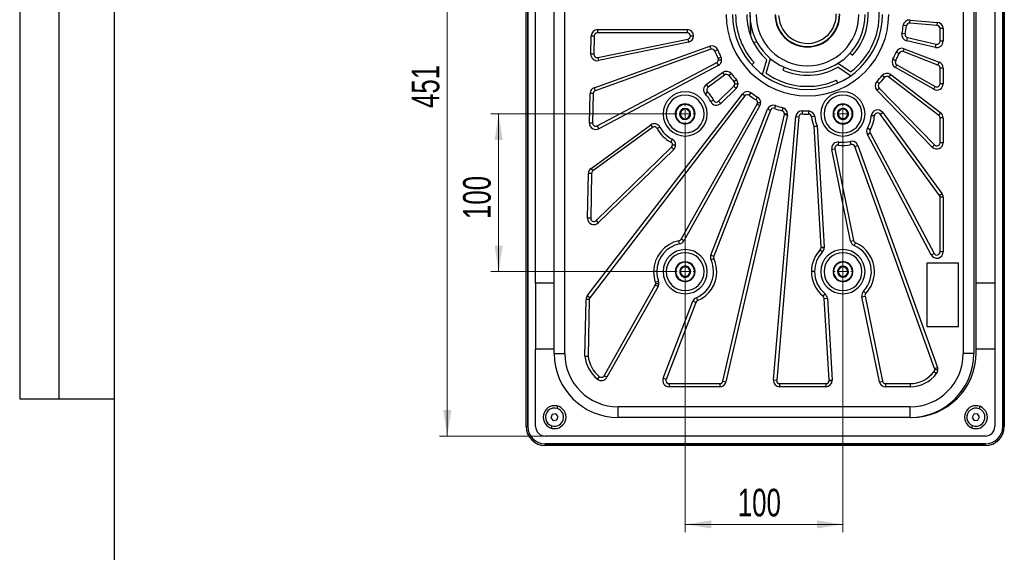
# Model space of a CAD drawing. Header units: millimetres. Extents: x 8 to 415, y 1 to 292.
# Tile 2 of 9: x 8 to 133, y 153 to 220. Entities that reach past the tile are written whole.
import ezdxf

# ---------------------------------------------------------------- set-up
doc = ezdxf.new("R2010")
doc.units = ezdxf.units.MM
doc.styles.add('SLDTEXTSTYLE1', font='TXT', dxfattribs={"width": 0.7})
doc.dimstyles.new('SLDDIMSTYLE0', dxfattribs={"dimtxt": 3.5, "dimasz": 3.302, "dimexe": 0, "dimexo": 0.0625, "dimgap": 0.875, "dimtad": 2, "dimlfac": 5, "dimrnd": 1e-09, "dimzin": 12, "dimdsep": 46, "dimtxsty": 'SLDTEXTSTYLE1', "dimsah": 1, "dimcen": 0.09, "dimadec": 0, "dimazin": 3, "dimtfac": 1, "dimtdec": 3, "dimtofl": 0, "dimtmove": 0, "dimatfit": 3, "dimfxl": 0, "dimfrac": 2, "dimtolj": 1, "dimtzin": 12, "dimarcsym": 0})

# ---------------------------------------------------------------- blocks, each defined once
blk = doc.blocks.new('_D')
at = {"color": 7, "linetype": 'Continuous', "lineweight": 0}
for p, q in [((74.59, 257.49), (61.19, 257.49)), ((62.19, 257.49), (62.19, 167.29)), ((74.59, 167.29), (61.19, 167.29))]:
    blk.add_line(p, q, dxfattribs=at)
at = {"color": 7, "linetype": 'Continuous', "lineweight": 18}
for points in [[(62.19, 257.49), (61.68, 254.18), (62.7, 254.18)], [(62.19, 167.29), (62.7, 170.59), (61.68, 170.59)]]:
    blk.add_solid(points, dxfattribs=at)
at = {"color": 7, "linetype": 'Continuous', "lineweight": 18, "insert": (57.68, 208.89), "char_height": 3.5, "attachment_point": 1, "rotation": 90, "style": 'SLDTEXTSTYLE1'}
blk.add_mtext('451', dxfattribs=at)
blk = doc.blocks.new('_D_1')
at = {"color": 7, "linetype": 'Continuous', "lineweight": 0}
for p, q in [((92.34, 207.04), (92.34, 155.09)), ((112.34, 207.04), (112.34, 155.09)), ((92.34, 156.09), (112.34, 156.09))]:
    blk.add_line(p, q, dxfattribs=at)
at = {"color": 7, "linetype": 'Continuous', "lineweight": 18}
for points in [[(92.34, 156.09), (95.64, 155.58), (95.64, 156.59)], [(112.34, 156.09), (109.04, 156.59), (109.04, 155.58)]]:
    blk.add_solid(points, dxfattribs=at)
at = {"color": 7, "linetype": 'Continuous', "lineweight": 18, "insert": (99.01, 160.6), "char_height": 3.5, "attachment_point": 1, "style": 'SLDTEXTSTYLE1'}
blk.add_mtext('100', dxfattribs=at)
blk = doc.blocks.new('_D_2')
at = {"color": 7, "linetype": 'Continuous', "lineweight": 0}
for p, q in [((91.24, 208.14), (67.7, 208.14)), ((68.7, 208.14), (68.7, 188.14)), ((91.24, 188.14), (67.7, 188.14))]:
    blk.add_line(p, q, dxfattribs=at)
at = {"color": 7, "linetype": 'Continuous', "lineweight": 18}
for points in [[(68.7, 208.14), (68.2, 204.83), (69.21, 204.83)], [(68.7, 188.14), (69.21, 191.44), (68.2, 191.44)]]:
    blk.add_solid(points, dxfattribs=at)
at = {"color": 7, "linetype": 'Continuous', "lineweight": 18, "insert": (64.19, 194.81), "char_height": 3.5, "attachment_point": 1, "rotation": 90, "style": 'SLDTEXTSTYLE1'}
blk.add_mtext('100', dxfattribs=at)
blk = doc.blocks.new('SW_CENTERMARKSYMBOL_0')
at = {"color": 0, "linetype": 'Continuous', "lineweight": 18}
for p, q in [((-1, 0), (-1.1, 0)), ((0, 0), (-0.5, 0)), ((0, 1), (0, 1.1)), ((0, 0), (0, 0.5)), ((0, 0), (0, -0.5)), ((0, 0), (0.5, 0)), ((1, 0), (1.1, 0)), ((0, -1), (0, -1.1))]:
    blk.add_line(p, q, dxfattribs=at)
blk = doc.blocks.new('SW_CENTERMARKSYMBOL_1')
at = {"color": 0, "linetype": 'Continuous', "lineweight": 18}
for p, q in [((-1, 0), (-1.1, 0)), ((0, 0), (-0.5, 0)), ((0, 1), (0, 1.1)), ((0, 0), (0, 0.5)), ((0, 0), (0, -0.5)), ((0, 0), (0.5, 0)), ((1, 0), (1.1, 0)), ((0, -1), (0, -1.1))]:
    blk.add_line(p, q, dxfattribs=at)
blk = doc.blocks.new('SW_CENTERMARKSYMBOL_2')
at = {"color": 0, "linetype": 'Continuous', "lineweight": 18}
for p, q in [((-1, 0), (-1.1, 0)), ((0, 0), (-0.5, 0)), ((0, 1), (0, 1.1)), ((0, 0), (0, 0.5)), ((0, 0), (0, -0.5)), ((0, 0), (0.5, 0)), ((1, 0), (1.1, 0)), ((0, -1), (0, -1.1))]:
    blk.add_line(p, q, dxfattribs=at)
blk = doc.blocks.new('SW_CENTERMARKSYMBOL_3')
at = {"color": 0, "linetype": 'Continuous', "lineweight": 18}
for p, q in [((-1, 0), (-1.1, 0)), ((0, 0), (-0.5, 0)), ((0, 1), (0, 1.1)), ((0, 0), (0, 0.5)), ((0, 0), (0, -0.5)), ((0, 0), (0.5, 0)), ((1, 0), (1.1, 0)), ((0, -1), (0, -1.1))]:
    blk.add_line(p, q, dxfattribs=at)

msp = doc.modelspace()

# ---------------------------------------------------------------- linework, layer by layer
at = {"color": 7, "linetype": 'Continuous', "lineweight": 25}
for p, q in [((8, 292.0001), (8, 172.0001)), ((13, 172.0001), (13, 292.0001)), ((20, 172.0001), (20, 292.0001)), ((20, 5), (20, 292)), ((72.1898, 168.4862), (72.1898, 256.2862)), ((72.3898, 168.4862), (72.3898, 256.2862)), ((72.3898, 256.2862), (72.3898, 168.4862)), ((132.5898, 256.2862), (132.5898, 168.4862)), ((132.5898, 168.4862), (132.5898, 256.2862)), ((132.7898, 256.2862), (132.7898, 168.4862)), ((75.7498, 177.7362), (75.7498, 246.7362)), ((77.0998, 177.7362), (77.0998, 246.7362)), ((127.5798, 246.7362), (127.5798, 177.7362)), ((128.9298, 246.7362), (128.9298, 177.7362)), ((73.3898, 186.6862), (73.3898, 238.0862)), ((129.2298, 186.6862), (129.2298, 238.0862)), ((131.5898, 238.0862), (131.5898, 186.6862)), ((100.5175, 221.5058), (100.6056, 218.0987)), ((120.8044, 219.6457), (120.8379, 220.0443)), ((124.2734, 219.3539), (120.8044, 219.6457)), ((120.8379, 220.0443), (124.3069, 219.7525)), ((124.2734, 219.3539), (124.3069, 219.7525)), ((81.2253, 218.8308), (92.6112, 218.8308)), ((81.2253, 218.8308), (81.2253, 218.4308)), ((92.6112, 218.4308), (81.2253, 218.4308)), ((92.6112, 218.8308), (92.6112, 218.4308)), ((120.3735, 219.2928), (119.9761, 219.3386)), ((125.0398, 218.9553), (124.6398, 218.9553)), ((124.6398, 217.3635), (124.6398, 218.9553)), ((125.0398, 218.9553), (125.0398, 217.3635)), ((80.3799, 215.7091), (80.4254, 218.0464)), ((80.4254, 218.0464), (80.8253, 218.0386)), ((80.8253, 218.0386), (80.7798, 215.7013)), ((81.2599, 215.3017), (92.6913, 217.6389)), ((92.7715, 217.247), (81.34, 214.9098)), ((92.6913, 217.6389), (92.7715, 217.247)), ((93.0112, 218.0308), (93.4112, 218.0308)), ((100.9705, 217.2574), (101.4158, 217.2689)), ((120.2148, 218.2794), (119.8224, 218.3573)), ((120.4273, 217.422), (120.5172, 217.8117)), ((124.06, 216.5839), (120.4273, 217.422)), ((120.5172, 217.8117), (124.1499, 216.9737)), ((125.0398, 217.3635), (124.6398, 217.3635)), ((80.8125, 211.4642), (95.4588, 216.719)), ((95.5938, 216.3425), (80.9476, 211.0877)), ((95.4588, 216.719), (95.5938, 216.3425)), ((96.4733, 216.2592), (96.1011, 216.1126)), ((119.4591, 215.8202), (119.0908, 215.976)), ((119.972, 216.0373), (120.1165, 216.4103)), ((124.3843, 214.3284), (119.972, 216.0373)), ((120.1165, 216.4103), (124.5288, 214.7014)), ((124.06, 216.5839), (124.1499, 216.9737)), ((80.7798, 215.7013), (80.3799, 215.7091)), ((81.1971, 206.6183), (96.3438, 214.6445)), ((81.2599, 215.3017), (81.34, 214.9098)), ((96.3438, 214.6445), (96.5311, 214.291)), ((96.8746, 215.3506), (96.5155, 215.1742)), ((96.5565, 214.9979), (96.9565, 214.9979)), ((100.78, 214.3795), (101.0772, 214.6471)), ((102.1429, 213.1339), (102.6831, 215.018)), ((102.6046, 213.2929), (103.1378, 215.1523)), ((113.2648, 215.8515), (113.5621, 215.5839)), ((119.0214, 214.8925), (118.6668, 215.0777)), ((124.3843, 214.3284), (124.5288, 214.7014)), ((96.5311, 214.291), (81.3844, 206.2648)), ((95.0031, 211.8703), (97.0921, 213.3936)), ((97.0921, 213.3936), (97.3277, 213.0704)), ((104.8707, 214.0673), (104.708, 213.7019)), ((113.3096, 212.9688), (111.6847, 214.0648)), ((113.301, 213.4571), (111.6975, 214.5387)), ((118.9837, 214.0099), (119.1798, 214.3586)), ((123.8477, 211.2744), (118.9837, 214.0099)), ((119.1798, 214.3586), (124.0438, 211.623)), ((124.6398, 211.9717), (124.6398, 213.9554)), ((125.0398, 213.9554), (124.6398, 213.9554)), ((125.0398, 213.9554), (125.0398, 211.9717)), ((97.3277, 213.0704), (95.2388, 211.5471)), ((98.195, 213.2382), (97.8792, 212.9927)), ((98.836, 212.4795), (98.5412, 212.2091)), ((111.7038, 212.0575), (111.5411, 212.4229)), ((116.9221, 211.979), (116.6341, 212.2566)), ((117.6035, 212.7458), (117.2939, 212.9991)), ((118.1567, 212.8096), (118.4004, 213.1268)), ((124.4835, 207.9487), (118.1567, 212.8096)), ((118.4004, 213.1268), (124.7272, 208.2659)), ((80.8125, 211.4642), (80.9476, 211.0877)), ((95.1895, 210.9432), (94.9046, 210.6625)), ((95.0031, 211.8703), (95.2388, 211.5471)), ((96.5836, 209.7584), (98.5257, 211.6524)), ((98.805, 211.366), (96.8629, 209.472)), ((98.5257, 211.6524), (98.805, 211.366)), ((98.6464, 211.9388), (99.0464, 211.9388)), ((116.6373, 211.1428), (116.9236, 211.4221)), ((123.6671, 203.9347), (116.6373, 211.1428)), ((116.9236, 211.4221), (123.9535, 204.214)), ((123.8477, 211.2744), (124.0438, 211.623)), ((125.0398, 211.9717), (124.6398, 211.9717)), ((79.9395, 185.0788), (99.5961, 210.663)), ((80.21, 206.9873), (80.2828, 210.7267)), ((99.9133, 210.4193), (80.2566, 184.8351)), ((80.6828, 210.7189), (80.2828, 210.7267)), ((80.6828, 210.7189), (80.6099, 206.9795)), ((95.944, 209.8712), (95.5835, 209.6977)), ((96.5836, 209.7584), (96.8629, 209.472)), ((99.9133, 210.4193), (99.5961, 210.663)), ((100.4643, 210.5001), (100.6981, 210.8247)), ((101.3202, 209.9348), (101.5269, 210.2772)), ((91.8212, 192.2538), (101.4622, 209.3963)), ((101.8108, 209.2002), (92.1698, 192.0577)), ((95.6007, 190.2432), (102.7679, 208.7485)), ((103.1409, 208.604), (95.9737, 190.0987)), ((101.4622, 209.3963), (101.8108, 209.2002)), ((101.5135, 209.5923), (101.9135, 209.5923)), ((102.7679, 208.7485), (103.1409, 208.604)), ((103.7798, 209.2141), (103.6469, 208.8368)), ((104.7293, 208.9224), (104.6274, 208.5355)), ((107.1904, 208.537), (107.1692, 208.1376)), ((107.9522, 208.5202), (107.9559, 208.1203)), ((91.0814, 208.0741), (91.1413, 208.077)), ((91.6407, 208.1017), (91.7406, 208.1066)), ((93.039, 208.1707), (92.9391, 208.1658)), ((93.5983, 208.1984), (93.5384, 208.1954)), ((97.1153, 174.2463), (104.9154, 208.0588)), ((105.3051, 207.9689), (97.5051, 174.1564)), ((103.5411, 174.4033), (106.3507, 207.8052)), ((106.7493, 207.7717), (103.9397, 174.3697)), ((104.9154, 208.0588), (105.3051, 207.9689)), ((104.9256, 208.1487), (105.3256, 208.1487)), ((106.3507, 207.8052), (106.7493, 207.7717)), ((108.756, 207.7959), (108.3577, 207.7581)), ((111.1071, 207.8753), (111.1658, 207.8877)), ((111.655, 207.9913), (111.7528, 208.012)), ((113.0247, 208.2811), (112.9268, 208.2604)), ((113.5725, 208.3971), (113.5138, 208.3847)), ((116.3322, 207.889), (115.933, 207.9137)), ((117.0546, 208.1), (117.3778, 208.3357)), ((124.563, 197.8037), (117.0546, 208.1)), ((117.3778, 208.3357), (124.8862, 198.0394)), ((124.4835, 207.9487), (124.7272, 208.2659)), ((125.0398, 207.6315), (124.6398, 207.6315)), ((124.6398, 204.4932), (124.6398, 207.6315)), ((125.0398, 207.6315), (125.0398, 204.4932)), ((80.6099, 206.9795), (80.21, 206.9873)), ((80.414, 201.2314), (87.9704, 206.7417)), ((88.2061, 206.4186), (80.6497, 200.9082)), ((81.1971, 206.6183), (81.3844, 206.2648)), ((87.9704, 206.7417), (88.2061, 206.4186)), ((89.1505, 206.4664), (88.7961, 206.2809)), ((109.5797, 191.222), (108.6774, 206.5279)), ((109.0724, 206.625), (109.979, 191.2456)), ((115.7967, 206.1237), (115.451, 206.3249)), ((90.6976, 204.9326), (90.5151, 204.5766)), ((115.4355, 205.5478), (115.7889, 205.7351)), ((123.5329, 190.2666), (115.4355, 205.5478)), ((115.7889, 205.7351), (123.8864, 190.4539)), ((81.0539, 194.6127), (90.6119, 203.9343)), ((90.8912, 203.648), (81.3332, 194.3263)), ((90.6119, 203.9343), (90.8912, 203.648)), ((90.7326, 204.2207), (91.1326, 204.2207)), ((110.931, 203.6206), (111.3229, 203.7007)), ((113.3041, 192.0138), (110.931, 203.6206)), ((111.3229, 203.7007), (113.696, 192.0939)), ((111.7716, 204.1768), (111.8285, 204.5727)), ((113.36, 204.2685), (113.258, 204.6553)), ((113.8385, 204.0168), (114.215, 204.1519)), ((123.9463, 175.8446), (113.8385, 204.0168)), ((114.215, 204.1519), (124.3228, 175.9797)), ((123.6671, 203.9347), (123.9535, 204.214)), ((125.0398, 204.4932), (124.6398, 204.4932)), ((80.414, 201.2314), (80.6497, 200.9082)), ((79.9748, 194.9146), (80.0856, 200.6006)), ((80.4855, 200.5928), (80.0856, 200.6006)), ((80.4855, 200.5928), (80.3747, 194.9069)), ((124.563, 197.8037), (124.8862, 198.0394)), ((125.0398, 197.568), (124.6398, 197.568)), ((124.6398, 190.6412), (124.6398, 197.568)), ((125.0398, 197.568), (125.0398, 190.6412)), ((80.3747, 194.9069), (79.9748, 194.9146)), ((81.0539, 194.6127), (81.3332, 194.3263)), ((92.1698, 192.0577), (91.8212, 192.2538)), ((91.6302, 191.6656), (91.5514, 192.0577)), ((109.5797, 191.222), (109.979, 191.2456)), ((109.5804, 191.1985), (109.9804, 191.1985)), ((113.3041, 192.0138), (113.696, 192.0939)), ((113.7701, 191.4399), (113.929, 191.807)), ((95.6007, 190.2432), (95.9737, 190.0987)), ((95.6181, 189.6237), (95.9824, 189.789)), ((109.4676, 190.9201), (109.7548, 190.6417)), ((123.5329, 190.2666), (123.8864, 190.4539)), ((125.0398, 190.6412), (124.6398, 190.6412)), ((91.1152, 188.4327), (91.1735, 188.4186)), ((126.9798, 189.1962), (122.9798, 189.1962)), ((122.9798, 189.1962), (122.9798, 181.1962)), ((126.9798, 181.1962), (126.9798, 189.1962)), ((88.7398, 188.1362), (88.3398, 188.1362)), ((91.6595, 188.3009), (91.7567, 188.2774)), ((93.0202, 187.9715), (92.923, 187.995)), ((93.5644, 187.8397), (93.5061, 187.8538)), ((108.7398, 188.1362), (108.3398, 188.1362)), ((111.0837, 188.2348), (111.1435, 188.2301)), ((111.642, 188.191), (111.7417, 188.1832)), ((113.0377, 188.0814), (112.938, 188.0892)), ((113.596, 188.0376), (113.5362, 188.0423)), ((75.7498, 186.6862), (73.3898, 186.6862)), ((73.3898, 186.6862), (73.3898, 178.2862)), ((82.0794, 174.9322), (88.5518, 186.4407)), ((88.9005, 186.2446), (82.428, 174.7361)), ((88.9005, 186.2446), (88.5518, 186.4407)), ((88.9553, 186.9094), (88.5793, 186.7731)), ((88.6032, 186.6368), (89.0032, 186.6368)), ((131.5898, 186.6862), (129.2298, 186.6862)), ((129.2298, 178.2862), (129.2298, 186.6862)), ((131.5898, 186.6862), (131.5898, 178.2862)), ((80.2566, 184.8351), (79.9395, 185.0788)), ((93.761, 184.8286), (93.9189, 184.4611)), ((109.8146, 185.0341), (110.0671, 185.3443)), ((109.9613, 184.7474), (110.3606, 184.771)), ((110.5737, 174.3597), (109.9613, 184.7474)), ((110.3606, 184.771), (110.973, 174.3833)), ((114.7488, 184.9483), (115.1406, 185.0284)), ((116.9513, 174.1759), (114.7488, 184.9483)), ((114.952, 185.659), (115.2423, 185.3838)), ((115.1406, 185.0284), (117.3432, 174.2561)), ((79.6338, 177.4124), (79.774, 184.607)), ((80.1739, 184.5992), (79.774, 184.607)), ((80.1739, 184.5992), (80.0343, 177.4316)), ((89.5516, 174.6251), (93.3308, 184.3825)), ((93.7038, 184.238), (89.9246, 174.4807)), ((93.7038, 184.238), (93.3308, 184.3825)), ((122.9798, 181.1962), (126.9798, 181.1962)), ((75.7498, 178.2862), (73.3898, 178.2862)), ((73.3898, 168.4862), (73.3898, 178.2862)), ((75.7498, 177.7362), (77.0998, 177.7362)), ((128.9298, 177.7362), (127.5798, 177.7362)), ((129.2298, 177.8862), (129.2298, 178.2862)), ((131.5898, 178.2862), (129.2298, 178.2862)), ((131.5898, 178.2862), (131.5898, 168.4862)), ((123.9463, 175.8446), (124.3228, 175.9797)), ((81.2277, 174.5062), (81.4792, 174.8172)), ((82.428, 174.7361), (82.0794, 174.9322)), ((123.199, 174.7572), (123.8188, 175.377)), ((123.891, 175.4711), (124.2121, 175.2327)), ((123.9698, 175.7095), (124.3698, 175.7095)), ((89.9246, 174.4807), (89.5516, 174.6251)), ((90.2976, 173.9362), (96.7256, 173.9362)), ((90.2976, 173.9362), (90.2976, 173.5362)), ((96.7256, 173.5362), (90.2976, 173.5362)), ((96.7256, 173.9362), (96.7256, 173.5362)), ((97.1153, 174.2463), (97.5051, 174.1564)), ((103.5411, 174.4033), (103.9397, 174.3697)), ((104.3382, 173.9362), (110.1744, 173.9362)), ((104.3382, 173.5362), (104.3382, 173.9362)), ((110.1744, 173.5362), (104.3382, 173.5362)), ((110.1744, 173.9362), (110.1744, 173.5362)), ((110.5737, 174.3597), (110.973, 174.3833)), ((110.5744, 174.3362), (110.9744, 174.3362)), ((116.9513, 174.1759), (117.3432, 174.2561)), ((117.7351, 173.9362), (117.7351, 173.5362)), ((117.7351, 173.9362), (120.8398, 173.9362)), ((120.8398, 173.5362), (117.7351, 173.5362)), ((120.8398, 173.9362), (120.8398, 173.5362)), ((8, 172.0001), (20, 172.0001)), ((76.1153, 170.7892), (76.2002, 171.0769)), ((120.8398, 170.9962), (83.8398, 170.9962)), ((83.8398, 169.6462), (83.8398, 170.9962)), ((120.8398, 169.6462), (120.8398, 170.9962)), ((129.6167, 170.7541), (129.728, 171.0326)), ((75.4946, 170.0414), (75.3346, 169.6082)), ((75.9499, 170.1195), (75.4946, 170.0414)), ((76.2451, 169.7642), (75.9499, 170.1195)), ((76.085, 169.331), (76.2451, 169.7642)), ((128.929, 170.0674), (128.7293, 169.6509)), ((129.3896, 170.1027), (128.929, 170.0674)), ((129.6504, 169.7215), (129.3896, 170.1027)), ((129.4506, 169.305), (129.6504, 169.7215)), ((72.1898, 168.4862), (72.3898, 168.4862)), ((75.3346, 169.6082), (75.6298, 169.2529)), ((75.4644, 168.5832), (75.3795, 168.2955)), ((75.6298, 169.2529), (76.085, 169.331)), ((120.8398, 169.6462), (83.8398, 169.6462)), ((120.8398, 169.6462), (120.9898, 169.6462)), ((128.763, 168.6183), (128.6517, 168.3398)), ((128.7293, 169.6509), (128.9901, 169.2697)), ((128.9901, 169.2697), (129.4506, 169.305)), ((132.7898, 168.4862), (132.5898, 168.4862)), ((130.3898, 167.2862), (74.5898, 167.2862)), ((74.5898, 166.0862), (74.5898, 166.2862)), ((130.3898, 166.2862), (74.5898, 166.2862)), ((74.5898, 166.2862), (130.3898, 166.2862)), ((130.3898, 166.0862), (74.5898, 166.0862)), ((130.3898, 166.0862), (130.3898, 166.2862))]:
    msp.add_line(p, q, dxfattribs=at)
for centre, radius, start, end in [((107.8398, 220.7362), 7.7, 318, 11.955869), ((107.8398, 220.7362), 9.1, 306.879314, 6), ((107.8398, 220.7362), 10.3, 180, 0), ((107.8398, 220.7362), 9.5, 180, 0), ((107.8398, 220.7362), 9.1, 180, 222), ((107.8398, 220.7362), 7.7, 180, 227.955869), ((107.8398, 220.7362), 7.3, 180, 0), ((107.8398, 220.7362), 6.5, 180, 0), ((107.8398, 220.7362), 4.1, 180, 0), ((107.8398, 220.7362), 4.05, 181.481889, 1.481889), ((107.8398, 220.7362), 3.65, 181.481889, 1.481889), ((120.7709, 219.2471), 0.8, 85.1918, 173.430808), ((120.7709, 219.2471), 0.4, 85.1918, 173.430808), ((124.2398, 218.9553), 0.8, 0, 85.1918), ((81.2253, 218.0308), 0.8, 90, 178.88396), ((81.2253, 218.0308), 0.4, 90, 178.88396), ((92.6112, 218.0308), 0.8, 0, 90), ((92.6112, 218.0308), 0.4, 0, 90), ((107.8398, 220.7362), 12.2165, 348.770974, 353.430808), ((107.8398, 220.7362), 12.6165, 348.770974, 353.430808), ((124.2398, 218.9553), 0.4, 0, 85.1918), ((92.6112, 218.0308), 0.4, 281.555436, 0), ((92.6112, 218.0308), 0.8, 281.555436, 0), ((120.6071, 218.2015), 0.8, 168.770974, 257.009982), ((120.6071, 218.2015), 0.4, 168.770974, 257.009982), ((124.2398, 217.3635), 0.8, 257.009982, 0), ((124.2398, 217.3635), 0.4, 257.009982, 0), ((95.7289, 215.966), 0.8, 21.498247, 109.737255), ((95.7289, 215.966), 0.4, 21.498247, 109.737255), ((107.8398, 220.7362), 12.6165, 201.498247, 206.15808), ((107.8398, 220.7362), 12.2165, 201.498247, 206.15808), ((107.8398, 220.7362), 12.2165, 332.407338, 337.067171), ((119.8275, 215.6643), 0.8, 68.828164, 157.067171), ((119.8275, 215.6643), 0.4, 68.828164, 157.067171), ((81.1797, 215.6935), 0.8, 178.88396, 281.555436), ((81.1797, 215.6935), 0.4, 178.88396, 281.555436), ((96.1565, 214.9979), 0.4, 297.919073, 0), ((96.1565, 214.9979), 0.4, 0, 26.15808), ((96.1565, 214.9979), 0.8, 297.919073, 0), ((96.1565, 214.9979), 0.8, 0, 26.15808), ((119.3759, 214.7072), 0.8, 152.407338, 240.646346), ((119.3759, 214.7072), 0.4, 152.407338, 240.646346), ((107.8398, 220.7362), 12.6165, 332.407338, 337.067171), ((124.2398, 213.9554), 0.8, 0, 68.828164), ((97.5634, 212.7472), 0.8, 37.861884, 126.100891), ((107.8398, 220.7362), 7.7, 246, 299.955869), ((124.2398, 213.9554), 0.4, 0, 68.828164), ((97.5634, 212.7472), 0.4, 37.861884, 126.100891), ((107.8398, 220.7362), 12.6165, 217.861884, 222.521717), ((107.8398, 220.7362), 12.2165, 217.861884, 222.521717), ((98.2464, 211.9388), 0.4, 0, 42.521717), ((98.2464, 211.9388), 0.8, 0, 42.521717), ((107.8398, 220.7362), 9.1, 234.879314, 294), ((117.21, 211.7013), 0.8, 136.043702, 224.282709), ((107.8398, 220.7362), 12.2165, 316.043702, 320.703535), ((107.8398, 220.7362), 12.6165, 316.043702, 320.703535), ((117.913, 212.4924), 0.8, 52.464527, 140.703535), ((117.913, 212.4924), 0.4, 52.464527, 140.703535), ((81.0827, 210.7112), 0.8, 109.737255, 178.88396), ((81.0827, 210.7112), 0.4, 109.737255, 178.88396), ((92.3398, 208.1362), 2.8, 0, 180), ((95.4745, 211.2239), 0.8, 126.100891, 224.567415), ((95.4745, 211.2239), 0.4, 126.100891, 224.567415), ((92.3398, 208.1362), 4, 25.706284, 44.567415), ((98.2464, 211.9388), 0.4, 314.282709, 0), ((98.2464, 211.9388), 0.8, 314.282709, 0), ((100.2304, 210.1756), 0.8, 54.22552, 142.464527), ((112.3398, 208.1362), 2.8, 0, 180), ((117.21, 211.7013), 0.4, 136.043702, 224.282709), ((124.2398, 211.9717), 0.8, 240.646346, 0), ((124.2398, 211.9717), 0.4, 240.646346, 0), ((92.3398, 208.1362), 2.4, 0, 180), ((92.3398, 208.1362), 3.6, 25.706284, 44.567415), ((96.3044, 210.0447), 0.8, 205.706284, 314.282709), ((96.3044, 210.0447), 0.4, 205.706284, 314.282709), ((100.2304, 210.1756), 0.4, 54.22552, 142.464527), ((107.8398, 220.7362), 12.6165, 234.22552, 238.885353), ((107.8398, 220.7362), 12.2165, 234.22552, 238.885353), ((101.1135, 209.5923), 0.4, 0, 58.885353), ((101.1135, 209.5923), 0.8, 0, 58.885353), ((112.3398, 208.1362), 2.4, 0, 180), ((92.3398, 208.1362), 1.26, 2.827293, 182.827293), ((92.3398, 208.1362), 1.2, 2.827293, 182.827293), ((92.3398, 208.1362), 0.7, 2.827293, 182.827293), ((92.3398, 208.1362), 0.6, 2.827293, 182.827293), ((101.1135, 209.5923), 0.4, 330.646346, 0), ((101.1135, 209.5923), 0.8, 330.646346, 0), ((103.5139, 208.4596), 0.8, 70.589156, 158.828164), ((103.5139, 208.4596), 0.4, 70.589156, 158.828164), ((107.8398, 220.7362), 12.6165, 250.589156, 255.248989), ((107.8398, 220.7362), 12.2165, 250.589156, 255.248989), ((104.5256, 208.1487), 0.4, 0, 75.248989), ((104.5256, 208.1487), 0.8, 0, 75.248989), ((107.1479, 207.7381), 0.8, 86.952793, 175.1918), ((107.8398, 220.7362), 12.2165, 266.952793, 270.526914), ((107.9595, 207.7203), 0.8, 5.424215, 90.526914), ((112.3398, 208.1362), 1.26, 11.950196, 191.950196), ((112.3398, 208.1362), 1.2, 11.950196, 191.950196), ((112.3398, 208.1362), 0.7, 11.950196, 191.950196), ((112.3398, 208.1362), 0.6, 11.950196, 191.950196), ((116.7314, 207.8643), 0.8, 36.100891, 176.457212), ((92.3398, 208.1362), 2.8, 180, 0), ((92.3398, 208.1362), 2.4, 180, 0), ((92.3398, 208.1362), 1.26, 182.827293, 2.827293), ((92.3398, 208.1362), 1.2, 182.827293, 2.827293), ((92.3398, 208.1362), 0.7, 182.827293, 2.827293), ((92.3398, 208.1362), 0.6, 182.827293, 2.827293), ((104.5256, 208.1487), 0.4, 347.009982, 0), ((104.5256, 208.1487), 0.8, 347.009982, 0), ((107.1479, 207.7381), 0.4, 86.952793, 175.1918), ((107.8398, 220.7362), 12.6165, 266.952793, 270.526914), ((107.9595, 207.7203), 0.4, 5.424215, 90.526914), ((112.3398, 208.1362), 4, 185.424215, 203.707566), ((112.3398, 208.1362), 3.6, 185.424215, 204.820159), ((112.3398, 208.1362), 2.8, 180, 0), ((112.3398, 208.1362), 2.4, 180, 0), ((112.3398, 208.1362), 1.26, 191.950196, 11.950196), ((112.3398, 208.1362), 1.2, 191.950196, 11.950196), ((112.3398, 208.1362), 0.7, 191.950196, 11.950196), ((112.3398, 208.1362), 0.6, 191.950196, 11.950196), ((112.3398, 208.1362), 3.6, 329.792224, 356.457212), ((112.3398, 208.1362), 4, 329.792224, 356.457212), ((116.7314, 207.8643), 0.4, 36.100891, 176.457212), ((124.2398, 207.6315), 0.4, 0, 52.464527), ((124.2398, 207.6315), 0.8, 0, 52.464527), ((81.0098, 206.9717), 0.8, 178.88396, 297.919073), ((81.0098, 206.9717), 0.4, 178.88396, 297.919073), ((88.4418, 206.0954), 0.8, 27.634367, 126.100891), ((88.4418, 206.0954), 0.4, 27.634367, 126.100891), ((92.3398, 208.1362), 4, 207.634367, 242.859134), ((92.3398, 208.1362), 3.6, 207.634367, 242.859134), ((116.1423, 205.9224), 0.8, 149.792224, 207.919073), ((116.1423, 205.9224), 0.4, 149.792224, 207.919073), ((90.3326, 204.2207), 0.8, 0, 62.859134), ((113.462, 203.8817), 0.8, 19.737255, 104.776045), ((90.3326, 204.2207), 0.4, 0, 62.859134), ((90.3326, 204.2207), 0.4, 314.282709, 0), ((90.3326, 204.2207), 0.8, 314.282709, 0), ((111.7148, 203.7808), 0.8, 81.833433, 191.555436), ((111.7148, 203.7808), 0.4, 81.833433, 191.555436), ((112.3398, 208.1362), 4, 261.833433, 284.776045), ((112.3398, 208.1362), 3.6, 261.833433, 284.776045), ((113.462, 203.8817), 0.4, 19.737255, 104.776045), ((124.2398, 204.4932), 0.8, 224.282709, 0), ((124.2398, 204.4932), 0.4, 224.282709, 0), ((80.8854, 200.585), 0.8, 126.100891, 178.88396), ((80.8854, 200.585), 0.4, 126.100891, 178.88396), ((124.2398, 197.568), 0.4, 0, 36.100891), ((124.2398, 197.568), 0.8, 0, 36.100891), ((80.7746, 194.8991), 0.8, 178.88396, 314.282709), ((80.7746, 194.8991), 0.4, 178.88396, 314.282709), ((91.4725, 192.4499), 0.4, 281.368441, 330.646346), ((92.3398, 188.1362), 4, 101.368441, 180), ((92.3398, 188.1362), 3.6, 101.368441, 180), ((92.3398, 188.1362), 2.8, 0, 180), ((91.4725, 192.4499), 0.8, 281.368441, 330.646346), ((109.1804, 191.1985), 0.4, 315.89484, 0), ((112.3398, 188.1362), 2.8, 0, 180), ((109.1804, 191.1985), 0.4, 0, 3.373618), ((109.1804, 191.1985), 0.8, 315.89484, 0), ((109.1804, 191.1985), 0.8, 0, 3.373618), ((114.0879, 192.174), 0.8, 191.555436, 246.590829), ((114.0879, 192.174), 0.4, 191.555436, 246.590829), ((112.3398, 188.1362), 3.6, 316.520044, 66.590829), ((112.3398, 188.1362), 4, 0, 66.590829), ((92.3398, 188.1362), 2.4, 0, 180), ((96.3467, 189.9543), 0.8, 158.828164, 204.405665), ((96.3467, 189.9543), 0.4, 158.828164, 204.405665), ((92.3398, 188.1362), 4, 0, 24.405665), ((112.3398, 188.1362), 4, 135.89484, 180), ((112.3398, 188.1362), 3.6, 135.89484, 180), ((112.3398, 188.1362), 2.4, 0, 180), ((124.2398, 190.6412), 0.8, 207.919073, 0), ((124.2398, 190.6412), 0.4, 207.919073, 0), ((92.3398, 188.1362), 1.26, 166.388935, 346.388935), ((92.3398, 188.1362), 1.26, 346.388935, 166.388935), ((92.3398, 188.1362), 1.2, 346.388935, 166.388935), ((92.3398, 188.1362), 0.7, 346.388935, 166.388935), ((92.3398, 188.1362), 0.6, 346.388935, 166.388935), ((92.3398, 188.1362), 3.6, 293.250662, 24.405665), ((112.3398, 188.1362), 1.26, 355.511838, 175.511838), ((112.3398, 188.1362), 1.2, 355.511838, 175.511838), ((112.3398, 188.1362), 0.7, 355.511838, 175.511838), ((112.3398, 188.1362), 0.6, 355.511838, 175.511838), ((92.3398, 188.1362), 4, 180, 199.924251), ((92.3398, 188.1362), 3.6, 180, 199.924251), ((92.3398, 188.1362), 2.8, 180, 0), ((92.3398, 188.1362), 2.4, 180, 0), ((92.3398, 188.1362), 1.2, 166.388935, 346.388935), ((92.3398, 188.1362), 0.7, 166.388935, 346.388935), ((92.3398, 188.1362), 0.6, 166.388935, 346.388935), ((92.3398, 188.1362), 4, 293.250662, 0), ((112.3398, 188.1362), 4, 180, 230.852397), ((112.3398, 188.1362), 3.6, 180, 230.852397), ((112.3398, 188.1362), 2.8, 180, 0), ((112.3398, 188.1362), 2.4, 180, 0), ((112.3398, 188.1362), 1.26, 175.511838, 355.511838), ((112.3398, 188.1362), 1.2, 175.511838, 355.511838), ((112.3398, 188.1362), 0.7, 175.511838, 355.511838), ((112.3398, 188.1362), 0.6, 175.511838, 355.511838), ((112.3398, 188.1362), 4, 316.520044, 0), ((88.2032, 186.6368), 0.4, 330.646346, 0), ((88.2032, 186.6368), 0.4, 0, 19.924251), ((88.2032, 186.6368), 0.8, 330.646346, 0), ((88.2032, 186.6368), 0.8, 0, 19.924251), ((80.5738, 184.5914), 0.8, 142.464527, 178.88396), ((80.5738, 184.5914), 0.4, 142.464527, 178.88396), ((94.0768, 184.0935), 0.8, 113.250662, 158.828164), ((109.562, 184.7239), 0.4, 3.373618, 50.852397), ((109.562, 184.7239), 0.8, 3.373618, 50.852397), ((115.5325, 185.1086), 0.8, 136.520044, 191.555436), ((115.5325, 185.1086), 0.4, 136.520044, 191.555436), ((94.0768, 184.0935), 0.4, 113.250662, 158.828164), ((83.8398, 177.7362), 8.09, 180, 270), ((83.8398, 177.7362), 6.74, 180, 270), ((83.9742, 177.9026), 4.3679, 186.444419, 231.040179), ((83.9742, 177.9026), 3.9679, 186.816931, 231.040179), ((120.8398, 177.7362), 6.74, 270, 0), ((120.8398, 177.7362), 8.09, 270, 0), ((120.9898, 177.8862), 8.24, 270, 0), ((123.5698, 175.7095), 0.8, 0, 19.737255), ((81.7307, 175.1282), 0.8, 231.040179, 330.646346), ((81.7307, 175.1282), 0.4, 231.040179, 330.646346), ((120.8398, 177.7362), 3.8, 270, 323.410517), ((120.8398, 177.7362), 4.2, 270, 323.410517), ((123.5698, 175.7095), 0.4, 323.410517, 0), ((123.5698, 175.7095), 0.4, 0, 19.737255), ((123.5698, 175.7095), 0.8, 323.410517, 0), ((90.2976, 174.3362), 0.8, 158.828164, 270), ((90.2976, 174.3362), 0.4, 158.828164, 180), ((90.2976, 174.3362), 0.4, 180, 270), ((96.7256, 174.3362), 0.4, 270, 347.009982), ((96.7256, 174.3362), 0.8, 270, 347.009982), ((104.3382, 174.3362), 0.8, 175.1918, 270), ((104.3382, 174.3362), 0.4, 175.1918, 180), ((104.3382, 174.3362), 0.4, 180, 270), ((110.1744, 174.3362), 0.8, 270, 0), ((110.1744, 174.3362), 0.4, 270, 0), ((110.1744, 174.3362), 0.4, 0, 3.373618), ((110.1744, 174.3362), 0.8, 0, 3.373618), ((117.7351, 174.3362), 0.8, 191.555436, 270), ((117.7351, 174.3362), 0.4, 191.555436, 270), ((75.7898, 169.6862), 1.45, 0, 180), ((129.1898, 169.6862), 1.45, 0, 180), ((75.7898, 169.6862), 1.15, 73.561642, 253.561642), ((75.7898, 169.6862), 1.15, 253.561642, 73.561642), ((129.1898, 169.6862), 1.15, 68.213211, 248.213211), ((129.1898, 169.6862), 1.15, 248.213211, 68.213211), ((74.5898, 168.4862), 2.4, 180, 270), ((74.5898, 168.4862), 2.2, 180, 270), ((74.5898, 168.4862), 2.2, 180, 270), ((74.5898, 168.4862), 1.2, 180, 270), ((75.7898, 169.6862), 1.45, 180, 0), ((129.1898, 169.6862), 1.45, 180, 0), ((130.3898, 168.4862), 2.4, 270, 0), ((130.3898, 168.4862), 2.2, 270, 0), ((130.3898, 168.4862), 2.2, 270, 0), ((130.3898, 168.4862), 1.2, 270, 0)]:
    msp.add_arc(centre, radius, start, end, dxfattribs=at)
for points, knots in [([(108.6774, 206.5279), (108.7512, 206.5458), (108.8829, 206.5777), (109.0145, 206.6106), (109.0724, 206.625)], [0, 0, 0, 0, 0.559999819, 1, 1, 1, 1]), ([(79.6338, 177.4124), (79.7086, 177.4159), (79.8421, 177.4221), (79.9755, 177.4287), (80.0343, 177.4316)], [0, 0, 0, 0, 0.56000001, 1, 1, 1, 1])]:
    msp.add_open_spline(points, degree=3, knots=knots, dxfattribs=at)

# ---------------------------------------------------------------- block references
at = {"color": 7, "linetype": 'Continuous', "lineweight": 0}
for name, p in [('SW_CENTERMARKSYMBOL_3', (92.3398, 208.1362)), ('SW_CENTERMARKSYMBOL_2', (112.3398, 208.1362)), ('SW_CENTERMARKSYMBOL_0', (92.3398, 188.1362)), ('SW_CENTERMARKSYMBOL_1', (112.3398, 188.1362))]:
    msp.add_blockref(name, p, dxfattribs=at)

# ---------------------------------------------------------------- dimensions: what is measured, and where the dimension line sits
at = {"color": 7, "linetype": 'Continuous', "lineweight": 18}
for base, p1, p2, picture, middle in [((62.1898, 167.2862), (74.5898, 257.4862), (74.5898, 167.2862), '_D', (62.1898, 212.3862)), ((68.7035, 188.1362), (91.2398, 208.1362), (91.2398, 188.1362), '_D_2', (68.7035, 198.1362))]:
    dim = msp.add_linear_dim(base=base, p1=p1, p2=p2, angle=90, dimstyle='SLDDIMSTYLE0', dxfattribs=at)
    dim.commit()
    dim.dimension.update_dxf_attribs({"geometry": picture, "text_midpoint": middle, "dimtype": 160})
dim = msp.add_linear_dim(base=(112.3398, 156.0862), p1=(92.3398, 207.0362), p2=(112.3398, 207.0362), dimstyle='SLDDIMSTYLE0', dxfattribs=at)
dim.commit()
dim.dimension.update_dxf_attribs({"geometry": '_D_1', "text_midpoint": (102.3398, 156.0862), "dimtype": 160})

doc.saveas('drawing.dxf')
